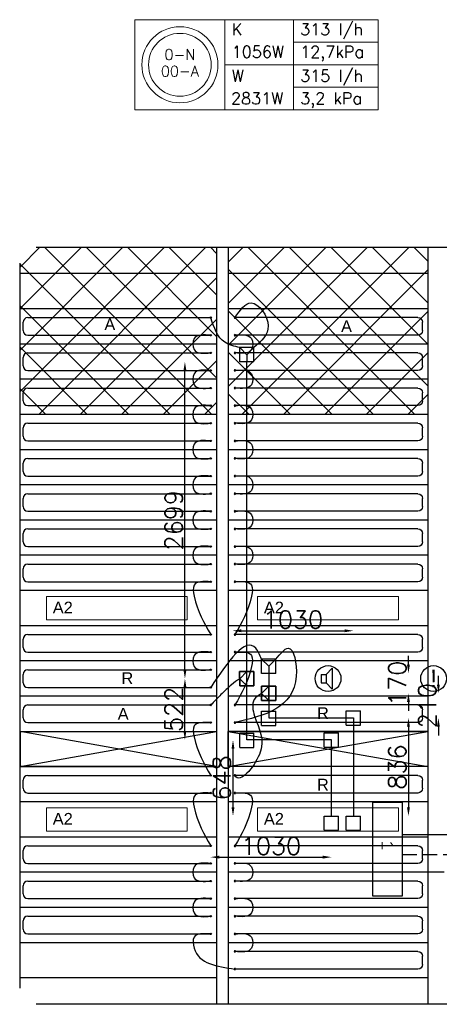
# Model space of a CAD drawing. Extents: x 7383 to 741080, y -570072 to -203000.
# Tile 31 of 45: x 522765 to 526343, y -250405 to -242017. Entities that reach past the tile are written whole.
import ezdxf
from ezdxf.enums import TextEntityAlignment as Align

# ---------------------------------------------------------------- set-up
doc = ezdxf.new("R2010")
doc.units = 0
doc.header["$LTSCALE"] = 25
for name, pattern in [('2322105', [47, 40, -7]), ('2322107', [2000, 1000, 1000]), ('2322108', [7, 5, -2])]:
    doc.linetypes.add(name, pattern=pattern)
doc.layers.get('0').update_dxf_attribs({"linetype": 'CONTINUOUS'})
doc.layers.get('DEFPOINTS').update_dxf_attribs({"linetype": 'CONTINUOUS'})
for name, color, linetype in [('000Vermogens2', 7, 'CONTINUOUS'), ('KP-bandraster', 5, 'CONTINUOUS'), ('KP-koppelingen', 6, 'CONTINUOUS'), ('KP-Leiding-aansluiting-nieuw', 3, 'CONTINUOUS'), ('KP-leidingen(aanvoer)', 5, 'CONTINUOUS'), ('KP-leidingen(retour)', 1, 'CONTINUOUS'), ('KP-Lucht aanvoer', 6, 'CONTINUOUS'), ('KP-maatvoering', 7, 'CONTINUOUS'), ('KP-Melders', 3, 'CONTINUOUS'), ('KP-Oppervlak', 3, 'CONTINUOUS'), ('KP-panelen', 1, 'CONTINUOUS'), ('KP-registers', 4, 'CONTINUOUS'), ('KP-slangen', 7, 'CONTINUOUS'), ('KP-tekst', 7, 'CONTINUOUS'), ('WL5501--', 130, 'CONTINUOUS'), ('WL561---_AANVOER', 10, 'CONTINUOUS'), ('WL561---_RETOUR', 10, 'CONTINUOUS')]:
    doc.layers.add(name, color=color, linetype=linetype)
doc.layers.add('KP-Aluminium', color=8, linetype='CONTINUOUS', lineweight=18)
doc.layers.add('KP-Verlichting', color=2, linetype='CONTINUOUS', lineweight=18)
doc.styles.add('arial', font='ARIAL.TTF')
doc.styles.add('VERWOL-1', font='ROMANS.SHX')
doc.dimstyles.new('MARTIN', dxfattribs={"dimscale": 0, "dimtxt": 50, "dimasz": 75, "dimexe": 4, "dimexo": 4, "dimgap": 20, "dimtad": 1, "dimdec": 0, "dimrnd": 0.01, "dimzin": 1, "dimdsep": 46, "dimtxsty": 'VERWOL-1', "dimcen": -25, "dimdle": 1, "dimclrd": 7, "dimclre": 2, "dimclrt": 7, "dimadec": 0, "dimazin": 0, "dimtfac": 1, "dimtdec": 0, "dimtix": 1, "dimtofl": 0, "dimtmove": 0, "dimatfit": 3, "dimldrblk": 'OBLIQUE', "dimfxl": 0, "dimtvp": 33.333333, "dimtolj": 1, "dimtzin": 1, "dimarcsym": 0})

# ---------------------------------------------------------------- blocks, each defined once
blk = doc.blocks.new('Register A')
at = {"layer": 'KP-registers', "linetype": 'Continuous'}
for p, q in [((50, 115), (50, 185)), ((90, 225), (1644, 225)), ((90, 75), (1644, 75))]:
    blk.add_line(p, q, dxfattribs=at)
for centre in [(1650, 225), (1650, 75)]:
    blk.add_circle(centre, 6, dxfattribs=at)
for centre, start, end in [((90, 185), 90, 180), ((90, 115), 180, 270)]:
    blk.add_arc(centre, 40, start, end, dxfattribs=at)
blk = doc.blocks.new('*D1793')
at = {"layer": 'DEFPOINTS', "color": 0, "linetype": 'Continuous', "transparency": 16777216}
for p in [(524584.1, -248152.9), (527768.3, -248152.9), (527768.3, -248801.2)]:
    blk.add_point(p, dxfattribs=at)
at = {"layer": 'KP-maatvoering', "color": 7, "linetype": 'Continuous', "lineweight": -2, "transparency": 16777216}
blk.add_line((524584.1, -248726.2), (524584.1, -248227.9), dxfattribs=at)
at = {"layer": 'KP-maatvoering', "color": 7, "linetype": 'Continuous', "transparency": 16777216}
for points in [[(524571.6, -248227.9), (524596.6, -248227.9), (524584.1, -248152.9)], [(524571.6, -248726.2), (524596.6, -248726.2), (524584.1, -248801.2)]]:
    blk.add_solid(points, dxfattribs=at)
at = {"layer": 'KP-maatvoering', "color": 7, "linetype": 'Continuous', "transparency": 16777216, "insert": (524489.1, -248477), "char_height": 150, "attachment_point": 5, "rotation": 90, "style": 'VERWOL-1'}
blk.add_mtext('\\A1;648', dxfattribs=at)
blk = doc.blocks.new('_OBLIQUE')
at = {"color": 0, "linetype": 'ByBlock'}
blk.add_line((-0.5, -0.5), (0.5, 0.5), dxfattribs=at)
blk = doc.blocks.new('*D1794')
at = {"layer": 'DEFPOINTS', "color": 0, "linetype": 'Continuous', "transparency": 16777216}
for p in [(525610, -247965.7), (525610, -248801.2), (526079.9, -248801.2)]:
    blk.add_point(p, dxfattribs=at)
at = {"layer": 'KP-maatvoering', "color": 7, "linetype": 'Continuous', "lineweight": -2, "transparency": 16777216}
blk.add_line((526079.9, -248040.7), (526079.9, -248726.2), dxfattribs=at)
at = {"layer": 'KP-maatvoering', "color": 7, "linetype": 'Continuous', "transparency": 16777216}
for points in [[(526067.4, -248040.7), (526092.4, -248040.7), (526079.9, -247965.7)], [(526067.4, -248726.2), (526092.4, -248726.2), (526079.9, -248801.2)]]:
    blk.add_solid(points, dxfattribs=at)
at = {"layer": 'KP-maatvoering', "color": 7, "linetype": 'Continuous', "transparency": 16777216, "insert": (525984.9, -248383.4), "char_height": 150, "attachment_point": 5, "rotation": 90, "style": 'VERWOL-1'}
blk.add_mtext('\\A1;836', dxfattribs=at)
blk = doc.blocks.new('*D1795')
at = {"layer": 'DEFPOINTS', "color": 0, "linetype": 'Continuous', "transparency": 16777216}
for p in [(524393, -248152.9), (525422.8, -248152.9), (525422.8, -249151.2)]:
    blk.add_point(p, dxfattribs=at)
at = {"layer": 'KP-maatvoering', "color": 7, "linetype": 'Continuous', "lineweight": -2, "transparency": 16777216}
blk.add_line((524468, -249151.2), (525347.8, -249151.2), dxfattribs=at)
at = {"layer": 'KP-maatvoering', "color": 7, "linetype": 'Continuous', "transparency": 16777216}
for points in [[(524468, -249138.7), (524468, -249163.7), (524393, -249151.2)], [(525347.8, -249138.7), (525347.8, -249163.7), (525422.8, -249151.2)]]:
    blk.add_solid(points, dxfattribs=at)
at = {"layer": 'KP-maatvoering', "color": 7, "linetype": 'Continuous', "transparency": 16777216, "insert": (524907.9, -249056.2), "char_height": 150, "attachment_point": 5, "style": 'VERWOL-1'}
blk.add_mtext('\\A1;1030', dxfattribs=at)
blk = doc.blocks.new('*D1796')
at = {"layer": 'DEFPOINTS', "color": 0, "linetype": 'Continuous', "transparency": 16777216}
for p in [(525610, -247222.7), (524580.2, -247965.7), (525610, -247965.7)]:
    blk.add_point(p, dxfattribs=at)
at = {"layer": 'KP-maatvoering', "color": 7, "linetype": 'Continuous', "lineweight": -2, "transparency": 16777216}
blk.add_line((524655.2, -247222.7), (525535, -247222.7), dxfattribs=at)
at = {"layer": 'KP-maatvoering', "color": 7, "linetype": 'Continuous', "transparency": 16777216}
for points in [[(524655.2, -247210.2), (524655.2, -247235.2), (524580.2, -247222.7)], [(525535, -247210.2), (525535, -247235.2), (525610, -247222.7)]]:
    blk.add_solid(points, dxfattribs=at)
at = {"layer": 'KP-maatvoering', "color": 7, "linetype": 'Continuous', "transparency": 16777216, "insert": (525095.1, -247127.7), "char_height": 150, "attachment_point": 5, "style": 'VERWOL-1'}
blk.add_mtext('\\A1;1030', dxfattribs=at)
blk = doc.blocks.new('*D1797')
at = {"layer": 'DEFPOINTS', "color": 0, "linetype": 'Continuous', "transparency": 16777216}
for p in [(524641, -247755.6), (526335.2, -247755.6), (524580.2, -247965.7)]:
    blk.add_point(p, dxfattribs=at)
at = {"layer": 'KP-maatvoering', "color": 7, "linetype": 'Continuous', "lineweight": -2, "transparency": 16777216}
for p, q in [((526335.2, -247680.6), (526335.2, -247605.6)), ((526335.2, -248040.7), (526335.2, -248115.7))]:
    blk.add_line(p, q, dxfattribs=at)
at = {"layer": 'KP-maatvoering', "color": 7, "linetype": 'Continuous', "transparency": 16777216}
for points in [[(526322.7, -247680.6), (526347.7, -247680.6), (526335.2, -247755.6)], [(526322.7, -248040.7), (526347.7, -248040.7), (526335.2, -247965.7)]]:
    blk.add_solid(points, dxfattribs=at)
at = {"layer": 'KP-maatvoering', "color": 7, "linetype": 'Continuous', "transparency": 16777216, "insert": (526240.2, -247860.6), "char_height": 150, "attachment_point": 5, "rotation": 90, "style": 'VERWOL-1'}
blk.add_mtext('\\A1;210', dxfattribs=at)
blk = doc.blocks.new('*D1798')
at = {"layer": 'DEFPOINTS', "color": 0, "linetype": 'Continuous', "transparency": 16777216}
for p in [(524641, -247585.7), (526079.9, -247585.7), (524641, -247755.6)]:
    blk.add_point(p, dxfattribs=at)
at = {"layer": 'KP-maatvoering', "color": 7, "linetype": 'Continuous', "lineweight": -2, "transparency": 16777216}
for p, q in [((526079.9, -247510.7), (526079.9, -247435.7)), ((526079.9, -247830.6), (526079.9, -247905.6))]:
    blk.add_line(p, q, dxfattribs=at)
at = {"layer": 'KP-maatvoering', "color": 7, "linetype": 'Continuous', "transparency": 16777216}
for points in [[(526067.4, -247510.7), (526092.4, -247510.7), (526079.9, -247585.7)], [(526067.4, -247830.6), (526092.4, -247830.6), (526079.9, -247755.6)]]:
    blk.add_solid(points, dxfattribs=at)
at = {"layer": 'KP-maatvoering', "color": 7, "linetype": 'Continuous', "transparency": 16777216, "insert": (525984.9, -247670.7), "char_height": 150, "attachment_point": 5, "rotation": 90, "style": 'VERWOL-1'}
blk.add_mtext('\\A1;170', dxfattribs=at)
blk = doc.blocks.new('*D1799')
at = {"layer": 'DEFPOINTS', "color": 0, "linetype": 'Continuous', "transparency": 16777216}
for p in [(524174.2, -247630.6), (524332.1, -247630.6), (524393, -248152.9)]:
    blk.add_point(p, dxfattribs=at)
at = {"layer": 'KP-maatvoering', "color": 7, "linetype": 'Continuous', "lineweight": -2, "transparency": 16777216}
blk.add_line((524174.2, -248077.9), (524174.2, -247705.6), dxfattribs=at)
at = {"layer": 'KP-maatvoering', "color": 7, "linetype": 'Continuous', "transparency": 16777216}
for points in [[(524161.7, -247705.6), (524186.7, -247705.6), (524174.2, -247630.6)], [(524161.7, -248077.9), (524186.7, -248077.9), (524174.2, -248152.9)]]:
    blk.add_solid(points, dxfattribs=at)
at = {"layer": 'KP-maatvoering', "color": 7, "linetype": 'Continuous', "transparency": 16777216, "insert": (524079.2, -247891.7), "char_height": 150, "attachment_point": 5, "rotation": 90, "style": 'VERWOL-1'}
blk.add_mtext('\\A1;522', dxfattribs=at)
blk = doc.blocks.new('*D1800')
at = {"layer": 'DEFPOINTS', "color": 0, "linetype": 'Continuous', "transparency": 16777216}
for p in [(524174.2, -244931.9), (524393, -244931.9), (524332.1, -247630.6)]:
    blk.add_point(p, dxfattribs=at)
at = {"layer": 'KP-maatvoering', "color": 7, "linetype": 'Continuous', "lineweight": -2, "transparency": 16777216}
blk.add_line((524174.2, -247555.6), (524174.2, -245006.9), dxfattribs=at)
at = {"layer": 'KP-maatvoering', "color": 7, "linetype": 'Continuous', "transparency": 16777216}
for points in [[(524161.7, -245006.9), (524186.7, -245006.9), (524174.2, -244931.9)], [(524161.7, -247555.6), (524186.7, -247555.6), (524174.2, -247630.6)]]:
    blk.add_solid(points, dxfattribs=at)
at = {"layer": 'KP-maatvoering', "color": 7, "linetype": 'Continuous', "transparency": 16777216, "insert": (524079.2, -246281.2), "char_height": 150, "attachment_point": 5, "rotation": 90, "style": 'VERWOL-1'}
blk.add_mtext('\\A1;2699', dxfattribs=at)

msp = doc.modelspace()

# ---------------------------------------------------------------- hatches: boundary and pattern name
at = {"layer": 'KP-Aluminium', "linetype": 'Continuous'}
h = msp.add_hatch(dxfattribs=at)
h.set_pattern_fill('ANSI37', color=256, scale=2000)
h.set_pattern_definition([(45, (79071.48, 12214.05), (-176.7767, 176.7767), []), (135, (79071.48, 12214.05), (-176.7767, -176.7767), [])])
h.paths.add_polyline_path([(524444.2, -245080), (522769.2, -245080), (522769.2, -245380), (524444.2, -245380)])
h.paths.add_polyline_path([(524444.2, -244780), (522769.2, -244780), (522769.2, -245080), (524444.2, -245080)])
h.paths.add_polyline_path([(524444.2, -244480), (522769.2, -244480), (522769.2, -244780), (524444.2, -244780)])
h.paths.add_polyline_path([(524444.2, -244180), (522769.2, -244180), (522769.2, -244480), (524444.2, -244480)])
h.paths.add_polyline_path([(524444.2, -243955), (522906.4, -243955, -0.226541), (522769.2, -244092.1), (522769.2, -244180), (524444.2, -244180)])
h = msp.add_hatch(dxfattribs=at)
h.set_pattern_fill('ANSI37', color=256, scale=2000)
h.set_pattern_definition([(45, (17871.48, 12214.05), (-176.7767, 176.7767), []), (135, (17871.48, 12214.05), (-176.7767, -176.7767), [])])
h.paths.add_polyline_path([(526244.2, -245080), (524544.2, -245080), (524544.2, -245380), (526244.2, -245380)])
h.paths.add_polyline_path([(526244.2, -244780), (524544.2, -244780), (524544.2, -245080), (526244.2, -245080)])
h.paths.add_polyline_path([(526244.2, -244480), (524544.2, -244480), (524544.2, -244780), (526244.2, -244780)])
h.paths.add_polyline_path([(526244.2, -244180), (524544.2, -244180), (524544.2, -244480), (526244.2, -244480)])
h.paths.add_polyline_path([(526244.2, -243955), (524544.2, -243955), (524544.2, -244180), (526244.2, -244180)])

# ---------------------------------------------------------------- linework, layer by layer
at = {"layer": '000Vermogens2', "linetype": 'Continuous', "lineweight": 0}
for p, q in [((523747.4, -242016.8), (523747.4, -242784.7)), ((523747.4, -242016.8), (525820.3, -242016.8)), ((524515.3, -242016.8), (524515.3, -242784.7)), ((525100.6, -242400.7), (525100.6, -242016.8)), ((525820.3, -242016.8), (525820.3, -242784.7)), ((525100.6, -242208.8), (525820.3, -242208.8)), ((524515.3, -242400.7), (525820.3, -242400.7)), ((525100.6, -242400.7), (525100.6, -242784.7)), ((525100.6, -242592.7), (525820.3, -242592.7)), ((523747.4, -242784.7), (525820.3, -242784.7))]:
    msp.add_line(p, q, dxfattribs=at)
for radius in [324.2, 267.6]:
    msp.add_circle((524131.4, -242400.7), radius, dxfattribs=at)
at = {"layer": 'KP-bandraster', "linetype": 'Continuous'}
for p, q in [((524444.2, -243955), (524444.2, -250405)), ((524544.2, -243955), (524544.2, -250405)), ((526244.2, -243955), (526244.2, -250405))]:
    msp.add_line(p, q, dxfattribs=at)
at = {"layer": 'KP-koppelingen', "linetype": 'Continuous'}
for p, q in [((524641, -244931.8), (524641.2, -244810.2)), ((524762.8, -244810.4), (524641.2, -244810.2)), ((524641.2, -244810.2), (524701.9, -244871.1)), ((524701.9, -244871.1), (524762.8, -244810.4)), ((524762.6, -244932), (524762.8, -244810.4)), ((524762.6, -244932), (524641, -244931.8)), ((524701.9, -244871.1), (524701.8, -244931.9)), ((524828.2, -247585.5), (524828.4, -247463.9)), ((524950, -247464.1), (524828.4, -247463.9)), ((524828.4, -247463.9), (524889.1, -247524.8)), ((524889.1, -247524.8), (524889, -247585.6)), ((524889.1, -247524.8), (524950, -247464.1)), ((524949.8, -247585.7), (524950, -247464.1)), ((524640.9, -247569.8), (524762.6, -247569.7)), ((524762.5, -247569.7), (524640.9, -247569.9)), ((524640.9, -247569.8), (524641, -247691.5)), ((524641.1, -247691.6), (524640.9, -247569.9)), ((524701.7, -247569.8), (524641, -247630.8)), ((524701.9, -247691.5), (524701.7, -247569.8)), ((524762.7, -247691.4), (524762.5, -247569.7)), ((524762.6, -247569.7), (524762.7, -247691.4)), ((524949.8, -247585.7), (524828.2, -247585.5)), ((524641, -247630.8), (524701.9, -247691.5)), ((524641, -247691.5), (524762.7, -247691.4)), ((524762.7, -247691.4), (524641.1, -247691.6)), ((524828, -247695), (524949.7, -247694.8)), ((524949.6, -247694.8), (524828, -247695.1)), ((524828, -247695), (524828.2, -247816.7)), ((524828.3, -247816.8), (524828, -247695.1)), ((524888.8, -247695), (524828.1, -247755.9)), ((524889.1, -247816.6), (524888.8, -247695)), ((524949.9, -247816.5), (524949.6, -247694.8)), ((524949.7, -247694.8), (524949.9, -247816.5)), ((524828.1, -247755.9), (524889.1, -247816.6)), ((524828.2, -247816.7), (524949.9, -247816.5)), ((524949.9, -247816.5), (524828.3, -247816.8)), ((524828.2, -248030), (524828.2, -247908.4)), ((524828.2, -247908.4), (524949.8, -247908.4)), ((524949.8, -248030), (524949.8, -247908.4)), ((525549.1, -248026.5), (525549.1, -247904.8)), ((525549.1, -247904.8), (525670.8, -247904.8)), ((525670.8, -248026.5), (525670.8, -247904.8)), ((524828.2, -248030), (524949.8, -248030)), ((525549.1, -248026.5), (525670.8, -248026.5)), ((524641, -248217.2), (524641, -248095.6)), ((524641, -248095.6), (524762.6, -248095.6)), ((524762.6, -248217.2), (524762.6, -248095.6)), ((525361.9, -248213.7), (525361.9, -248092)), ((525361.9, -248092), (525483.6, -248092)), ((525483.6, -248213.7), (525483.6, -248092)), ((524641, -248217.2), (524762.6, -248217.2)), ((525361.9, -248213.7), (525483.6, -248213.7)), ((525361.9, -248922.8), (525361.9, -248801.2)), ((525361.9, -248801.2), (525483.6, -248801.2)), ((525483.6, -248922.8), (525483.6, -248801.2)), ((525549.1, -248922.8), (525549.1, -248801.2)), ((525549.1, -248801.2), (525670.8, -248801.2)), ((525670.8, -248922.8), (525670.8, -248801.2)), ((525361.9, -248922.8), (525483.6, -248922.8)), ((525549.1, -248922.8), (525670.8, -248922.8))]:
    msp.add_line(p, q, dxfattribs=at)
at = {"layer": 'KP-Leiding-aansluiting-nieuw', "linetype": 'Continuous'}
for p, q in [((525776, -248684.3), (526026, -248684.3)), ((525776, -249484.3), (525776, -248684.3)), ((525776, -248684.3), (526026, -248684.3)), ((526026, -248684.3), (526026, -249484.3)), ((526026, -249484.3), (525776, -249484.3))]:
    msp.add_line(p, q, dxfattribs=at)
at = {"layer": 'KP-leidingen(aanvoer)', "linetype": 'Continuous'}
for p, q in [((524701.8, -248152.9), (524701.8, -244931.9)), ((525422.8, -248152.9), (524701.8, -248152.9)), ((525422.8, -248801.2), (525422.8, -248152.9))]:
    msp.add_line(p, q, dxfattribs=at)
at = {"layer": 'KP-leidingen(retour)', "linetype": 'Continuous'}
for p, q in [((524889, -247585.6), (524889, -247965.7)), ((524889, -247965.7), (525610, -247965.7)), ((525610, -247965.7), (525610, -248801.2))]:
    msp.add_line(p, q, dxfattribs=at)
at = {"layer": 'KP-Lucht aanvoer', "linetype": 'Continuous'}
for p, q in [((522769.3, -248080), (524444.2, -248080)), ((524444.2, -248380), (522769.3, -248080)), ((522769.3, -248080), (524444.2, -248080)), ((522769.3, -248080), (522769.3, -248380)), ((522769.3, -248380), (524444.2, -248080)), ((524444.2, -248080), (524444.2, -248380)), ((524444.2, -248080), (524444.2, -248380)), ((524544.2, -248080), (526244.2, -248080)), ((524544.2, -248380), (524544.2, -248080)), ((524544.2, -248080), (526244.2, -248380)), ((524544.2, -248380), (526244.2, -248080)), ((526244.2, -248080), (526244.2, -248380)), ((524444.2, -248380), (522765.5, -248380)), ((522769.3, -248380), (524444.2, -248380)), ((526244.2, -248380), (524544.2, -248380))]:
    msp.add_line(p, q, dxfattribs=at)
at = {"layer": 'KP-Melders', "linetype": 'Continuous'}
for p, q in [((525334.3, -247595.6), (525377.4, -247595.6)), ((525334.3, -247595.6), (525334.3, -247665.6)), ((525377.4, -247595.6), (525429.4, -247540.2)), ((525377.4, -247595.6), (525377.4, -247665.6)), ((525429.4, -247540.2), (525429.4, -247720.9)), ((525334.3, -247665.6), (525377.4, -247665.6)), ((525334.3, -247665.6), (525377.4, -247665.6)), ((525377.4, -247665.6), (525429.4, -247720.9))]:
    msp.add_line(p, q, dxfattribs=at)
for centre in [(525394.2, -247630), (526294.2, -247630)]:
    msp.add_circle(centre, 110, dxfattribs=at)
at = {"layer": 'KP-Oppervlak', "linetype": 'Continuous'}
for p, q in [((522906.4, -243955), (529682.1, -243955)), ((522769.3, -250267.9), (522769.2, -244092.1)), ((529844.2, -250405), (522906.4, -250405))]:
    msp.add_line(p, q, dxfattribs=at)
at = {"layer": 'KP-panelen', "linetype": 'Continuous'}
for p, q in [((524444.2, -244180), (522765.5, -244180)), ((526244.2, -244180), (524544.2, -244180)), ((524444.2, -244480), (522765.5, -244480)), ((526244.2, -244480), (524544.2, -244480)), ((524444.2, -244780), (522765.5, -244780)), ((526244.2, -244780), (524544.2, -244780)), ((524444.2, -245080), (522765.5, -245080)), ((526244.2, -245080), (524544.2, -245080)), ((524444.2, -245380), (522765.5, -245380)), ((526244.2, -245380), (524544.2, -245380)), ((524444.2, -245680), (522765.5, -245680)), ((526244.2, -245680), (524544.2, -245680)), ((524444.2, -245980), (522765.5, -245980)), ((526244.2, -245980), (524544.2, -245980)), ((524444.2, -246280), (522765.5, -246280)), ((526244.2, -246280), (524544.2, -246280)), ((524444.2, -246580), (522765.5, -246580)), ((526244.2, -246580), (524544.2, -246580)), ((524444.2, -246880), (522765.5, -246880)), ((526244.2, -246880), (524544.2, -246880)), ((524444.2, -247180), (522765.5, -247180)), ((526244.2, -247180), (524544.2, -247180)), ((524444.2, -247480), (522765.5, -247480)), ((526244.2, -247480), (524544.2, -247480)), ((524444.2, -247780), (522765.5, -247780)), ((526244.2, -247780), (524544.2, -247780)), ((526244.2, -248080), (524544.2, -248080)), ((524444.2, -248380), (522765.5, -248380)), ((526244.2, -248380), (524544.2, -248380)), ((524444.2, -248680), (522765.5, -248680)), ((526244.2, -248680), (524544.2, -248680)), ((524444.2, -248980), (522765.5, -248980)), ((526244.2, -248980), (524544.2, -248980)), ((524444.2, -249280), (522765.5, -249280)), ((526244.2, -249280), (524544.2, -249280)), ((524444.2, -249580), (522765.5, -249580)), ((526244.2, -249580), (524544.2, -249580)), ((524444.2, -249880), (522765.5, -249880)), ((526244.2, -249880), (524544.2, -249880)), ((524444.2, -250180), (522765.5, -250180)), ((526244.2, -250180), (524544.2, -250180))]:
    msp.add_line(p, q, dxfattribs=at)
at = {"layer": 'KP-slangen', "linetype": 'Continuous'}
for points in [[(524600.2, -244555), (524738, -244429.7), (524884.5, -244625.1), (524762.8, -244810.4)], [(524641.2, -244810.2), (524514.2, -244765.2), (524394.2, -244555)], [(524394.2, -244705), (524252.5, -244733.9), (524252.5, -244826.7), (524394.2, -244855)], [(524600.2, -244705), (524742, -244733.9), (524742, -244826.7), (524600.2, -244855)], [(524394.2, -245005), (524252.5, -245033.9), (524252.5, -245126.7), (524394.2, -245155)], [(524600.2, -245005), (524742, -245033.9), (524742, -245126.7), (524600.2, -245155)], [(524394.2, -245305), (524252.5, -245333.9), (524252.5, -245426.7), (524394.2, -245455)], [(524600.2, -245305), (524742, -245333.9), (524742, -245426.7), (524600.2, -245455)], [(524394.2, -245605), (524252.5, -245633.9), (524252.5, -245726.7), (524394.2, -245755)], [(524600.2, -245605), (524742, -245633.9), (524742, -245726.7), (524600.2, -245755)], [(524394.2, -245905), (524252.5, -245933.9), (524252.5, -246026.7), (524394.2, -246055)], [(524600.2, -245905), (524742, -245933.9), (524742, -246026.7), (524600.2, -246055)], [(524394.2, -246205), (524252.5, -246233.9), (524252.5, -246326.7), (524394.2, -246355)], [(524600.2, -246205), (524742, -246233.9), (524742, -246326.7), (524600.2, -246355)], [(524394.2, -246505), (524252.5, -246533.9), (524252.5, -246626.7), (524394.2, -246655)], [(524600.2, -246505), (524742, -246533.9), (524742, -246626.7), (524600.2, -246655)], [(524394.2, -246805), (524252.5, -246833.9), (524252.5, -246926.7), (524394.2, -247255)], [(524600.2, -246805), (524742, -246833.9), (524742, -246926.7), (524600.2, -247255)], [(524828.4, -247463.9), (524778.5, -247372.1), (524394.2, -247705)], [(524394.2, -247405), (524252.5, -247433.9), (524252.5, -247526.7), (524394.2, -247555)], [(524950, -247464.1), (525053.3, -247372.1), (525123.5, -247608.7), (524600.2, -248005)], [(524600.2, -247405), (524742, -247433.9), (524742, -247526.7), (524600.2, -247855)], [(524641, -247630.8), (524571.9, -247682.8), (524481.7, -247767), (524394.2, -247855)], [(524828.1, -247755.9), (524764.5, -247809.1), (524768.5, -247949.5), (524808.6, -248276.2), (524600.2, -248455), (524598, -248450.6)], [(524394.2, -248005), (524252.5, -248033.9), (524252.5, -248126.7), (524394.2, -248455)], [(524394.2, -248605), (524252.5, -248633.9), (524252.5, -248726.7), (524394.2, -249055)], [(524600.2, -248605), (524742, -248633.9), (524742, -248726.7), (524600.2, -249055)], [(524394.2, -249205), (524252.5, -249233.9), (524252.5, -249326.7), (524394.2, -249355)], [(524600.2, -249205), (524742, -249233.9), (524742, -249326.7), (524600.2, -249355)], [(524394.2, -249505), (524252.5, -249533.9), (524252.5, -249626.7), (524394.2, -249655)], [(524600.2, -249505), (524742, -249533.9), (524742, -249626.7), (524600.2, -249655)], [(524394.2, -249805), (524252.5, -249833.9), (524252.5, -249926.7), (524600.2, -250105)], [(524600.2, -249805), (524742, -249833.9), (524742, -249926.7), (524600.2, -249955)]]:
    msp.add_spline(points, degree=3, dxfattribs=at)
at = {"layer": 'KP-Verlichting', "linetype": 'Continuous'}
for p, q in [((522994.2, -246930), (524194.2, -246930)), ((522994.2, -246930), (522994.2, -247130)), ((524194.2, -246930), (524194.2, -247130)), ((524794.2, -246930), (525994.2, -246930)), ((524794.2, -246930), (524794.2, -247130)), ((525994.2, -246930), (525994.2, -247130)), ((522994.2, -247130), (524194.2, -247130)), ((524794.2, -247130), (525994.2, -247130)), ((522994.2, -248730), (524194.2, -248730)), ((522994.2, -248730), (522994.2, -248930)), ((524194.2, -248730), (524194.2, -248930)), ((524794.2, -248730), (525994.2, -248730)), ((524794.2, -248730), (524794.2, -248930)), ((525994.2, -248730), (525994.2, -248930)), ((522994.2, -248930), (524194.2, -248930)), ((524794.2, -248930), (525994.2, -248930))]:
    msp.add_line(p, q, dxfattribs=at)
at = {"layer": 'WL5501--', "color": 160, "linetype": '2322105'}
msp.add_line((526026, -248959.7), (526625.7, -248959.7), dxfattribs=at)
at = {"layer": 'WL561---_AANVOER', "color": 30, "linetype": '2322107'}
msp.add_line((526026, -249277.5), (526385.4, -249277.5), dxfattribs=at)
at = {"layer": 'WL561---_RETOUR', "color": 30, "linetype": '2322108'}
msp.add_line((526026, -249127.5), (526535.4, -249127.5), dxfattribs=at)

# ---------------------------------------------------------------- block references
at = {"layer": 'KP-registers', "linetype": 'Continuous'}
for p in [(522744.2, -244780), (522744.2, -245080), (522744.2, -245380), (522744.2, -245680), (522744.2, -245980), (522744.2, -246280), (522744.2, -246580), (522744.2, -246880), (522744.2, -247480), (522744.2, -247780), (522744.2, -248080), (522744.2, -248680), (522744.2, -249280), (522744.2, -249580), (522744.2, -249880)]:
    msp.add_blockref('Register A', p, dxfattribs=at)
at = {"layer": 'KP-registers', "linetype": 'Continuous', "xscale": -1}
for p in [(526250.2, -244780), (526250.2, -245080), (526250.2, -245380), (526250.2, -245680), (526250.2, -245980), (526250.2, -246280), (526250.2, -246580), (526250.2, -246880), (526250.2, -247480), (526250.2, -248080), (526250.2, -248680), (526250.2, -249280), (526250.2, -249580), (526250.2, -249880), (526250.2, -250180)]:
    msp.add_blockref('Register A', p, dxfattribs=at)

# ---------------------------------------------------------------- texts
at = {"layer": '000Vermogens2', "linetype": 'Continuous', "lineweight": 0, "style": 'VERWOL-1'}
for s, p in [('K', (524573.1, -242148.9)), ('313 l/h', (525156.8, -242148.9)), ('1056W', (524573.1, -242340.8)), ('12,7kPa', (525156.8, -242340.8)), ('W', (524573.1, -242545.2)), ('315 l/h', (525156.8, -242545.2)), ('2831W', (524567, -242737.2)), ('3,2 kPa', (525156.8, -242737.2))]:
    msp.add_text(s, height=100, dxfattribs=at).set_placement(p)
for s, p in [('0-N', (524131.4, -242314.1)), ('00-A', (524131.4, -242455.9))]:
    msp.add_text(s, height=90, dxfattribs=at).set_placement(p, align=Align.MIDDLE_CENTER)
at = {"layer": 'KP-Leiding-aansluiting-nieuw', "linetype": 'Continuous', "insert": (525900.2, -249051.7), "char_height": 100, "attachment_point": 5, "rotation": 270, "style": 'arial'}
msp.add_mtext('\\A1;1', dxfattribs=at)
at = {"layer": 'KP-Melders', "linetype": 'Continuous', "insert": (526294.2, -247630), "char_height": 150, "attachment_point": 5, "style": 'arial'}
msp.add_mtext('\\A1;!', dxfattribs=at)
at = {"layer": 'KP-tekst', "linetype": 'Continuous', "char_height": 100, "attachment_point": 5, "style": 'arial'}
for s, insert in [('\\A1;A', (523534.1, -244611.7)), ('\\A1;A', (525551.7, -244628.7)), ('\\A1;R', (523683.3, -247626.5)), ('\\A1;A', (523647.8, -247930.3)), ('\\A1;R', (525350.9, -247924.6)), ('\\A1;R', (525350.3, -248533.8))]:
    msp.add_mtext(s, dxfattribs=dict(at, insert=insert))
at = {"layer": 'KP-Verlichting', "linetype": 'Continuous', "char_height": 100, "attachment_point": 5, "style": 'arial'}
for insert in [(523132.8, -247024.9), (524932.8, -247024.9), (523132.8, -248824.9), (524932.8, -248824.9)]:
    msp.add_mtext('\\A1;A2', dxfattribs=dict(at, insert=insert))

# ---------------------------------------------------------------- dimensions: what is measured, and where the dimension line sits
at = {"layer": 'KP-maatvoering', "linetype": 'Continuous'}
for base, p1, p2, picture, middle in [((524174.2, -244931.9), (524332.1, -247630.6), (524393, -244931.9), '*D1800', (524079.2, -246281.2)), ((526079.9, -247585.7), (524641, -247755.6), (524641, -247585.7), '*D1798', (525984.9, -247670.7)), ((526335.2, -247755.6), (524580.2, -247965.7), (524641, -247755.6), '*D1797', (526240.2, -247860.6)), ((524174.2, -247630.6), (524393, -248152.9), (524332.1, -247630.6), '*D1799', (524079.2, -247891.7)), ((526079.9439, -248801.2026), (525609.9527, -247965.6522), (525609.9527, -248801.2026), '*D1794', (525984.9439, -248383.4274)), ((524584.1, -248152.9), (527768.3, -248801.2), (527768.3, -248152.9), '*D1793', (524489.1, -248477))]:
    dim = msp.add_linear_dim(base=base, p1=p1, p2=p2, angle=90, dimstyle='MARTIN', override={"dimscale": 1, "dimtxt": 150, "dimse1": 1, "dimse2": 1}, dxfattribs=at)
    dim.commit()
    dim.dimension.update_dxf_attribs({"geometry": picture, "text_midpoint": middle})
for base, p1, p2, picture, middle in [((525610, -247222.7), (524580.2, -247965.7), (525610, -247965.7), '*D1796', (525095.1, -247127.7)), ((525422.8, -249151.2), (524393, -248152.9), (525422.8, -248152.9), '*D1795', (524907.9, -249056.2))]:
    dim = msp.add_linear_dim(base=base, p1=p1, p2=p2, dimstyle='MARTIN', override={"dimscale": 1, "dimtxt": 150, "dimse1": 1, "dimse2": 1}, dxfattribs=at)
    dim.commit()
    dim.dimension.update_dxf_attribs({"geometry": picture, "text_midpoint": middle})

doc.saveas('drawing.dxf')
